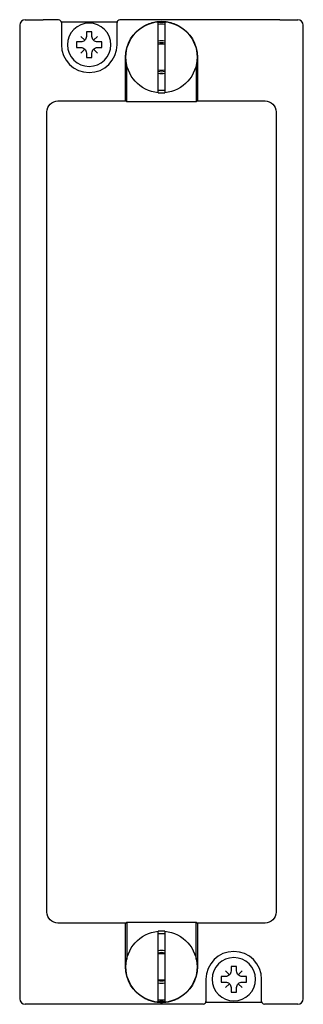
# Model space of a CAD drawing. Header units: millimetres. Extents: x -26 to 26, y -88 to 89.
import ezdxf

# ---------------------------------------------------------------- set-up
doc = ezdxf.new("R2010")
doc.units = ezdxf.units.MM

msp = doc.modelspace()

# ---------------------------------------------------------------- linework, layer by layer
at = {"extrusion": (0, 1, 0)}
for p, q in [((-24.49, 88.5), (-21.25, 88.5)), ((-21.25, 88.47), (-21.25, 88.5)), ((21.25, 88.5), (24.49, 88.5)), ((21.25, 88.5), (21.25, 88.47)), ((-25.5, 87.5), (-25.5, -87.5)), ((-18.5, 88.47), (-21.25, 88.47)), ((-18.02, 88.1), (-7.98, 88.1)), ((-18, 87.97), (-18, 84)), ((-8, 84), (-8, 87.97)), ((21.25, 88.47), (-7.5, 88.47)), ((-0.6, 75.88), (-0.6, 87.62)), ((0.6, 87.62), (0.6, 75.88)), ((25.5, -87.5), (25.5, 87.5)), ((-6.45, 73.91), (-6.45, 81.75)), ((6.45, 81.75), (6.45, 73.91)), ((-6.26, 73.75), (-6.26, 80.43)), ((6.26, 80.44), (6.26, 73.75)), ((-18.61, 73.91), (-6.45, 73.91)), ((-6.26, 73.75), (-6.45, 73.91)), ((6.26, 73.75), (-6.26, 73.75)), ((6.45, 73.91), (6.26, 73.75)), ((6.45, 73.91), (18.61, 73.91)), ((-20.61, -71.91), (-20.61, 71.91)), ((20.61, 71.91), (20.61, -71.91)), ((-6.45, -73.91), (-18.61, -73.91)), ((-6.45, -73.91), (-6.26, -73.75)), ((-6.45, -81.75), (-6.45, -73.91)), ((-6.26, -73.75), (6.26, -73.75)), ((-6.26, -73.75), (-6.26, -80.44)), ((6.26, -73.75), (6.45, -73.91)), ((6.26, -80.45), (6.26, -73.75)), ((18.61, -73.91), (6.45, -73.91)), ((6.45, -73.91), (6.45, -81.75)), ((-0.6, -87.62), (-0.6, -75.88)), ((0.6, -75.88), (0.6, -87.62)), ((8, -84), (8, -87.97)), ((18, -87.97), (18, -84)), ((-21.25, -88.5), (-24.49, -88.5)), ((7.5, -88.47), (-21.25, -88.47)), ((-21.25, -88.5), (-21.25, -88.47)), ((7.98, -88.1), (18.02, -88.1)), ((21.25, -88.47), (18.5, -88.47)), ((21.25, -88.47), (21.25, -88.5)), ((24.49, -88.5), (21.25, -88.5))]:
    msp.add_line(p, q, dxfattribs=at)
for points in [[(-13.5, 86.3), (-13.5, 85.5, -0.414214), (-14.5, 84.5), (-15.3, 84.5), (-15.3, 83.5), (-14.5, 83.5, -0.414214), (-13.5, 82.5), (-13.5, 81.7), (-12.5, 81.7), (-12.5, 82.5, -0.414214), (-11.5, 83.5), (-10.7, 83.5), (-10.7, 84.5), (-11.5, 84.5, -0.414214), (-12.5, 85.5), (-12.5, 86.3)], [(12.5, -81.7), (12.5, -82.5, -0.414214), (11.5, -83.5), (10.7, -83.5), (10.7, -84.5), (11.5, -84.5, -0.414214), (12.5, -85.5), (12.5, -86.3), (13.5, -86.3), (13.5, -85.5, -0.414214), (14.5, -84.5), (15.3, -84.5), (15.3, -83.5), (14.5, -83.5, -0.414214), (13.5, -82.5), (13.5, -81.7)]]:
    msp.add_lwpolyline(points, format="xyb", close=True)
for points in [[(-13.79, 84.79), (-14.5, 85.5)], [(-12.21, 84.79), (-11.5, 85.5)], [(-13.79, 83.21), (-14.5, 82.5)], [(-12.21, 83.21), (-11.5, 82.5)], [(12.21, -83.21), (11.5, -82.5)], [(13.79, -83.21), (14.5, -82.5)], [(12.21, -84.79), (11.5, -85.5)], [(13.79, -84.79), (14.5, -85.5)]]:
    msp.add_lwpolyline(points)
at = {"extrusion": (0, 0, -1)}
for centre in [(13, 84), (-13, -84)]:
    msp.add_circle(centre, 3.9, dxfattribs=at)
for centre, radius, start, end in [((0, 81.75), 6.45, 0, 61.2692), ((0, 81.75), 6.4, 275.3794, 84.6206), ((0, 81.75), 6, 84.2499, 95.7282), ((0, 81.75), 6.4, 95.3794, 264.6206), ((0, 81.75), 6.45, 118.7308, 180), ((0, 81.75), 3, 78.4457, 101.5197), ((0, 81.75), 2.4, 75.5006, 104.4556), ((0, 81.75), 2.4, 255.5444, 284.4994), ((0, 81.75), 3, 258.4803, 281.5543), ((0, 81.75), 6, 264.2718, 275.7501), ((0, -81.75), 6.4, 275.3794, 84.6206), ((0, -81.75), 6, 84.2499, 95.7282), ((0, -81.75), 6.4, 95.3794, 264.6206), ((0, -81.75), 3, 78.4457, 101.5197), ((0, -81.75), 2.6, 76.6274, 103.3123), ((0, -81.75), 2.4, 75.5006, 104.4556), ((0, -81.75), 6.45, 298.7308, 0), ((0, -81.75), 6.45, 180, 241.2692), ((0, -81.75), 2.4, 255.5444, 284.4994), ((0, -81.75), 2.6, 256.6877, 283.3726), ((0, -81.75), 3, 258.4803, 281.5543), ((0, -81.75), 6, 264.2718, 275.7501), ((0, -81.75), 6.26, 264.5141, 275.5065)]:
    msp.add_arc(centre, radius, start, end, dxfattribs=at)
for centre, radius, start, end in [((0, 81.75), 6.4, 84.6206, 95.3794), ((0, 81.75), 6.26, 84.5141, 95.5065), ((-13, 84), 5, 180, 0), ((0, 81.75), 2.6, 76.6877, 103.3726), ((0, 81.75), 2.6, 256.6274, 283.3123), ((0, 81.75), 6.4, 264.6206, 275.3794), ((0, -81.75), 6.4, 84.6206, 95.3794), ((13, -84), 5, 0, 180), ((0, -81.75), 6.4, 264.6206, 275.3794)]:
    msp.add_arc(centre, radius, start, end)
for centre, major_axis, ratio, start_param, end_param in [((-24.48, 87.5), (-1.01, 0.1), 0.984662, -1.470598, 0.097167), ((24.48, 87.5), (1.01, 0.1), 0.984662, -0.097167, 1.470598), ((-18.5, 87.97), (0.416, 0.277), 0.999505, -0.587716, 0.982624), ((-7.5, 87.97), (-0.416, 0.277), 0.999505, -0.982624, 0.587716), ((-24.48, -87.5), (-1.01, -0.1), 0.984662, -0.097167, 1.470598), ((7.5, -87.97), (0.416, -0.277), 0.999505, -0.982624, 0.587716), ((18.5, -87.97), (-0.416, -0.277), 0.999505, -0.587716, 0.982624), ((24.48, -87.5), (1.01, -0.1), 0.984662, -1.470598, 0.097167)]:
    msp.add_ellipse(centre, major_axis=major_axis, ratio=ratio, start_param=start_param, end_param=end_param)
for centre, major_axis in [((-18.61, 71.91), (-1.41, 1.41)), ((18.61, 71.91), (1.41, 1.41)), ((-18.61, -71.91), (-1.41, -1.41)), ((18.61, -71.91), (1.41, -1.41))]:
    msp.add_ellipse(centre, major_axis=major_axis, ratio=0.999485, start_param=-0.785141, end_param=0.785141, dxfattribs=at)
for points, knots in [([(-3.1, 87.4), (-2.82, 87.56), (-2.52, 87.7), (-1.86, 87.94), (-1.5, 88.04), (-0.94, 88.14), (-0.76, 88.17), (-0.38, 88.2), (-0.19, 88.21), (0.19, 88.21), (0.38, 88.2), (0.76, 88.17), (0.94, 88.14), (1.5, 88.04), (1.86, 87.94), (2.52, 87.7), (2.82, 87.56), (3.1, 87.4)], [3.900602, 3.900602, 3.900602, 3.900602, 4.921188, 4.921188, 6.0587, 6.0587, 6.627457, 6.627457, 7.196213, 7.196213, 7.764969, 7.764969, 8.333725, 8.333725, 9.471238, 9.471238, 10.491824, 10.491824, 10.491824, 10.491824]), ([(-0.6, 87.62), (-0.6, 87.65), (-0.6, 87.68), (-0.6, 87.75), (-0.6, 87.78), (-0.6, 87.84), (-0.6, 87.87), (-0.6, 87.93), (-0.6, 87.95), (-0.6, 88), (-0.6, 88.02), (-0.6, 88.06), (-0.6, 88.07), (-0.6, 88.1), (-0.6, 88.11), (-0.6, 88.12), (-0.6, 88.12), (-0.6, 88.12)], [-0.7422816, -0.7422816, -0.7422816, -0.7422816, -0.6491039, -0.6491039, -0.5559261, -0.5559261, -0.4630179, -0.4630179, -0.3701098, -0.3701098, -0.2774778, -0.2774778, -0.1848458, -0.1848458, -0.0924229, -0.0924229, 0, 0, 0, 0]), ([(0.6, 88.12), (0.6, 88.12), (0.6, 88.12), (0.6, 88.11), (0.6, 88.1), (0.6, 88.07), (0.6, 88.06), (0.6, 88.02), (0.6, 88), (0.6, 87.95), (0.6, 87.93), (0.6, 87.87), (0.6, 87.84), (0.6, 87.78), (0.6, 87.75), (0.6, 87.68), (0.6, 87.65), (0.6, 87.62)], [0, 0, 0, 0, 0.0924229, 0.0924229, 0.1848458, 0.1848458, 0.2774778, 0.2774778, 0.3701098, 0.3701098, 0.4630179, 0.4630179, 0.5559261, 0.5559261, 0.6491039, 0.6491039, 0.7422816, 0.7422816, 0.7422816, 0.7422816]), ([(-0.6, 75.38), (-0.6, 75.38), (-0.6, 75.38), (-0.6, 75.39), (-0.6, 75.4), (-0.6, 75.43), (-0.6, 75.44), (-0.6, 75.48), (-0.6, 75.5), (-0.6, 75.55), (-0.6, 75.57), (-0.6, 75.63), (-0.6, 75.66), (-0.6, 75.72), (-0.6, 75.75), (-0.6, 75.82), (-0.6, 75.85), (-0.6, 75.88)], [0, 0, 0, 0, 0.0924229, 0.0924229, 0.1848458, 0.1848458, 0.2774778, 0.2774778, 0.3701098, 0.3701098, 0.4630179, 0.4630179, 0.5559261, 0.5559261, 0.6491039, 0.6491039, 0.7422816, 0.7422816, 0.7422816, 0.7422816]), ([(0.6, 75.88), (0.6, 75.85), (0.6, 75.82), (0.6, 75.75), (0.6, 75.72), (0.6, 75.66), (0.6, 75.63), (0.6, 75.57), (0.6, 75.55), (0.6, 75.5), (0.6, 75.48), (0.6, 75.44), (0.6, 75.43), (0.6, 75.4), (0.6, 75.39), (0.6, 75.38), (0.6, 75.38), (0.6, 75.38)], [-0.7422816, -0.7422816, -0.7422816, -0.7422816, -0.6491039, -0.6491039, -0.5559261, -0.5559261, -0.4630179, -0.4630179, -0.3701098, -0.3701098, -0.2774778, -0.2774778, -0.1848458, -0.1848458, -0.0924229, -0.0924229, 0, 0, 0, 0]), ([(-0.6, -75.88), (-0.6, -75.85), (-0.6, -75.82), (-0.6, -75.75), (-0.6, -75.72), (-0.6, -75.66), (-0.6, -75.63), (-0.6, -75.57), (-0.6, -75.55), (-0.6, -75.5), (-0.6, -75.48), (-0.6, -75.44), (-0.6, -75.43), (-0.6, -75.4), (-0.6, -75.39), (-0.6, -75.38), (-0.6, -75.38), (-0.6, -75.38)], [-0.7422816, -0.7422816, -0.7422816, -0.7422816, -0.6491039, -0.6491039, -0.5559261, -0.5559261, -0.4630179, -0.4630179, -0.3701098, -0.3701098, -0.2774778, -0.2774778, -0.1848458, -0.1848458, -0.0924229, -0.0924229, 0, 0, 0, 0]), ([(0.6, -75.38), (0.6, -75.38), (0.6, -75.38), (0.6, -75.39), (0.6, -75.4), (0.6, -75.43), (0.6, -75.44), (0.6, -75.48), (0.6, -75.5), (0.6, -75.55), (0.6, -75.57), (0.6, -75.63), (0.6, -75.66), (0.6, -75.72), (0.6, -75.75), (0.6, -75.82), (0.6, -75.85), (0.6, -75.88)], [0, 0, 0, 0, 0.0924229, 0.0924229, 0.1848458, 0.1848458, 0.2774778, 0.2774778, 0.3701098, 0.3701098, 0.4630179, 0.4630179, 0.5559261, 0.5559261, 0.6491039, 0.6491039, 0.7422816, 0.7422816, 0.7422816, 0.7422816]), ([(3.1, -87.4), (2.87, -87.53), (2.63, -87.64), (2.13, -87.84), (1.87, -87.93), (1.34, -88.07), (1.07, -88.12), (0.53, -88.19), (0.26, -88.21), (-0.26, -88.21), (-0.53, -88.19), (-1.07, -88.12), (-1.34, -88.07), (-1.87, -87.93), (-2.13, -87.84), (-2.63, -87.64), (-2.87, -87.53), (-3.1, -87.4)], [3.777636, 3.777636, 3.777636, 3.777636, 4.550101, 4.550101, 5.334873, 5.334873, 6.119645, 6.119645, 6.904417, 6.904417, 7.689189, 7.689189, 8.473961, 8.473961, 9.258732, 9.258732, 10.031198, 10.031198, 10.031198, 10.031198]), ([(-0.6, -88.12), (-0.6, -88.12), (-0.6, -88.12), (-0.6, -88.11), (-0.6, -88.1), (-0.6, -88.07), (-0.6, -88.06), (-0.6, -88.02), (-0.6, -88), (-0.6, -87.95), (-0.6, -87.93), (-0.6, -87.87), (-0.6, -87.84), (-0.6, -87.78), (-0.6, -87.75), (-0.6, -87.68), (-0.6, -87.65), (-0.6, -87.62)], [0, 0, 0, 0, 0.0924229, 0.0924229, 0.1848458, 0.1848458, 0.2774778, 0.2774778, 0.3701098, 0.3701098, 0.4630179, 0.4630179, 0.5559261, 0.5559261, 0.6491039, 0.6491039, 0.7422816, 0.7422816, 0.7422816, 0.7422816]), ([(0.6, -87.62), (0.6, -87.65), (0.6, -87.68), (0.6, -87.75), (0.6, -87.78), (0.6, -87.84), (0.6, -87.87), (0.6, -87.93), (0.6, -87.95), (0.6, -88), (0.6, -88.02), (0.6, -88.06), (0.6, -88.07), (0.6, -88.1), (0.6, -88.11), (0.6, -88.12), (0.6, -88.12), (0.6, -88.12)], [-0.7422816, -0.7422816, -0.7422816, -0.7422816, -0.6491039, -0.6491039, -0.5559261, -0.5559261, -0.4630179, -0.4630179, -0.3701098, -0.3701098, -0.2774778, -0.2774778, -0.1848458, -0.1848458, -0.0924229, -0.0924229, 0, 0, 0, 0])]:
    msp.add_open_spline(points, degree=3, knots=knots)

doc.saveas('drawing.dxf')
